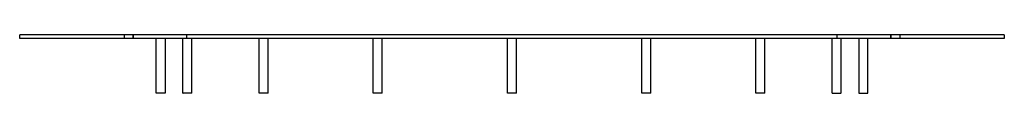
# Model space of a CAD drawing. Header units: millimetres. Extents: x -540 to 540, y -64 to 0.
import ezdxf

# ---------------------------------------------------------------- set-up
doc = ezdxf.new("R2010")
doc.units = ezdxf.units.MM
doc.layers.add('HIDDEN', color=7, linetype='Continuous')
doc.layers.add('THICK', color=7, linetype='Continuous')

msp = doc.modelspace()

# ---------------------------------------------------------------- linework, layer by layer
at = {"layer": 'HIDDEN'}
for p, q in [((-539.5, 0), (-539.5, 0)), ((-425, 0), (-425, -4)), ((-425, 0), (-425, -4)), ((-415, -4), (-415, 0)), ((-415, 0), (-415, -4)), ((-356.5, -4), (-356.5, 0)), ((356.5, -4), (356.5, 0)), ((415, -4), (415, 0)), ((415, 0), (415, -4)), ((425, 0), (425, -4)), ((425, 0), (425, -4)), ((539.5, 0), (539.5, 0)), ((-539.5, -4), (-539.5, -4)), ((539.5, -4), (539.5, -4))]:
    msp.add_line(p, q, dxfattribs=at)
at = {"layer": 'THICK'}
for p, q in [((-539.5, -4), (-539.5, 0)), ((539.5, 0), (-539.5, 0)), ((539.5, 0), (539.5, -4)), ((539.5, -4), (-539.5, -4)), ((-390, -64), (-390, -4)), ((-380, -4), (-380, -64)), ((-360.7, -64), (-360.7, -4)), ((-350.7, -64), (-350.7, -4)), ((-277.2, -64), (-277.2, -4)), ((-267.2, -64), (-267.2, -4)), ((-152.3, -64), (-152.3, -4)), ((-142.3, -64), (-142.3, -4)), ((-5, -64), (-5, -4)), ((5, -64), (5, -4)), ((142.3, -64), (142.3, -4)), ((152.3, -64), (152.3, -4)), ((267.2, -64), (267.2, -4)), ((277.2, -64), (277.2, -4)), ((350.7, -64), (350.7, -4)), ((360.7, -64), (360.7, -4)), ((380, -4), (380, -64)), ((390, -64), (390, -4)), ((-380, -64), (-390, -64)), ((-360.7, -64), (-360.3, -64)), ((-350.7, -64), (-360.3, -64)), ((-275.8, -64), (-277.2, -64)), ((-267.2, -64), (-275.8, -64)), ((-149.2, -64), (-152.3, -64)), ((-142.3, -64), (-149.2, -64)), ((0, -64), (-5, -64)), ((5, -64), (0, -64)), ((149.2, -64), (142.3, -64)), ((152.3, -64), (149.2, -64)), ((275.8, -64), (267.2, -64)), ((277.2, -64), (275.8, -64)), ((350.7, -64), (360.3, -64)), ((360.7, -64), (360.3, -64)), ((380, -64), (390, -64))]:
    msp.add_line(p, q, dxfattribs=at)

doc.saveas('drawing.dxf')
